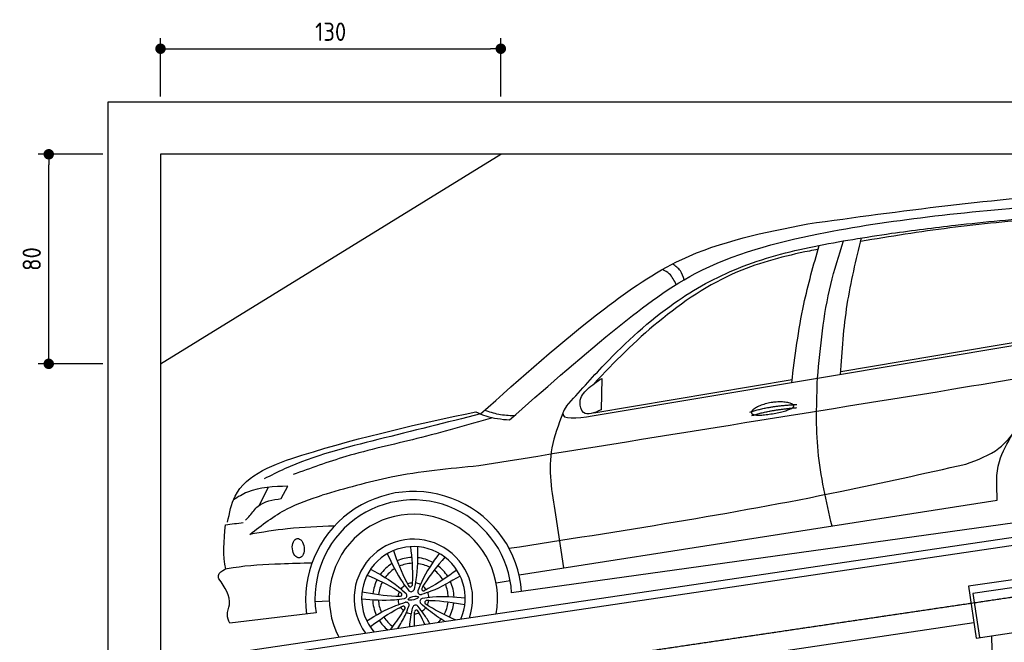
# Model space of a CAD drawing. Header units: millimetres. Extents: x -338 to 6218, y -302 to 5369.
# Tile 3 of 4: x -338 to 3423, y 2987 to 5364. Entities that reach past the tile are written whole.
import ezdxf

# ---------------------------------------------------------------- set-up
doc = ezdxf.new("R2010")
doc.units = ezdxf.units.MM
doc.linetypes.add('GEN3', pattern=[6.25, 5, -1.25])
for name, color, linetype in [('3', 6, 'GEN3'), ('4', 3, 'Continuous'), ('5', 3, 'Continuous'), ('car', 10, 'Continuous')]:
    doc.layers.add(name, color=color, linetype=linetype)
doc.styles.get("Standard").update_dxf_attribs({"font": 'ISOCP.SHX'})
doc.dimstyles.new('GEN-ISO$0', dxfattribs={"dimscale": 20, "dimtxt": 3.5, "dimasz": 2, "dimexe": 2, "dimexo": 1, "dimgap": 1.5, "dimtad": 1, "dimdec": 1, "dimlfac": 0.1, "dimdsep": 46, "dimtxsty": 'Standard', "dimblk": 'PUNKT', "dimcen": 2, "dimclrd": 256, "dimclre": 256, "dimclrt": 2, "dimadec": 0, "dimazin": 0, "dimtp": 0.1, "dimtm": 0.1, "dimtfac": 0.71, "dimtdec": 1, "dimtmove": 2, "dimatfit": 3, "dimldrblk": 'PUNKT', "dimfxl": 0, "dimtolj": 1, "dimarcsym": 0})

# ---------------------------------------------------------------- blocks, each defined once
blk = doc.blocks.new('PUNKT')
at = {"layer": '4', "color": 0, "linetype": 'ByBlock'}
blk.add_line((-0.5, 0), (-1, 0), dxfattribs=at)
at = {"layer": '4', "color": 0, "linetype": 'ByBlock', "const_width": 0.5}
blk.add_lwpolyline([(-0.25, 0, 1), (0.25, 0, 1)], format="xyb", close=True, dxfattribs=at)
blk = doc.blocks.new('*D13')
at = {"layer": '5', "lineweight": -2}
for p, q in [((200, 5070), (200, 5292.9)), ((1500, 5070), (1500, 5292.9)), ((240, 5252.9), (1460, 5252.9))]:
    blk.add_line(p, q, dxfattribs=at)
at = {"layer": 'DEFPOINTS', "color": 0}
for p in [(1500, 5252.9), (200, 5050), (1500, 5050)]:
    blk.add_point(p, dxfattribs=at)
at = {"layer": '5', "lineweight": -2, "xscale": 40, "yscale": 40, "zscale": 40, "rotation": 180}
blk.add_blockref('PUNKT', (200, 5252.9), dxfattribs=at)
at = {"layer": '5', "lineweight": -2, "xscale": 40, "yscale": 40, "zscale": 40}
blk.add_blockref('PUNKT', (1500, 5252.9), dxfattribs=at)
at = {"layer": '5', "color": 2, "insert": (850, 5317.9), "char_height": 70, "attachment_point": 5}
blk.add_mtext('\\A1;130', dxfattribs=at)
blk = doc.blocks.new('*D6')
at = {"layer": '5', "lineweight": -2}
for p, q in [((-20, 4850), (-267, 4850)), ((-227, 4090), (-227, 4810)), ((-20, 4050), (-267, 4050))]:
    blk.add_line(p, q, dxfattribs=at)
at = {"layer": 'DEFPOINTS', "color": 0}
for p in [(-227, 4850), (0, 4850), (0, 4050)]:
    blk.add_point(p, dxfattribs=at)
at = {"layer": '5', "lineweight": -2, "xscale": 40, "yscale": 40, "zscale": 40}
for p, rotation in [((-227, 4850), 90), ((-227, 4050), 270)]:
    blk.add_blockref('PUNKT', p, dxfattribs=dict(at, rotation=rotation))
at = {"layer": '5', "color": 2, "insert": (-292, 4450), "char_height": 70, "attachment_point": 5, "rotation": 90}
blk.add_mtext('\\A1;80', dxfattribs=at)

msp = doc.modelspace()

# ---------------------------------------------------------------- linework, layer by layer
for p, q in [((200, 4050), (1500, 4850)), ((396.72, 2934.69), (5189.54, 3643.83)), ((664.16, 2943.93), (5223.61, 3618.55)), ((3781.05, 3273.69), (3286.43, 3200.51)), ((3286.43, 3200.51), (3315.71, 3002.66)), ((3461.47, 3196.08), (3303.19, 3172.66)), ((3303.19, 3172.66), (3328.07, 3004.49)), ((724.31, 2679.89), (3306.92, 3062.02)), ((3315.71, 3002.66), (3810.32, 3075.85)), ((3373.9, 3011.27), (3425.4, 1428.99))]:
    msp.add_line(p, q)
msp.add_lwpolyline([(5842.65, 1678.91), (5805.2, 1626.75), (5832.66, 1561.05), (5700, 1561.05), (5700, 0), (0, 0), (0, 5050), (5700, 5050), (5700, 3950), (5700, 1750)])
msp.add_lwpolyline([(5500, 4850), (200, 4850), (200, 250), (4950, 175.38), (4950, 91.61), (5050, 91.61), (5050, 192.93), (5500, 200), (5500, 1750), (5500, 3950)], close=True)
at = {"layer": '3'}
msp.add_line((429.65, 2712.11), (5440.1, 3453.46), dxfattribs=at)
at = {"layer": 'car'}
for p, q in [((1849.25, 3850.83), (4216.44, 4247.16)), ((2798.38, 4021.02), (3694.01, 4171.3)), ((1854.74, 3862.69), (2612.92, 3989.9)), ((1885.89, 3994.45), (1883.07, 3874.21)), ((576.64, 3509.54), (612.07, 3578.97)), ((661.25, 3535.68), (686.61, 3582.67)), ((1569.9, 3243.94), (3396.69, 3529.17)), ((1709.02, 3473.56), (1739.96, 3270.49)), ((3531.87, 3451.95), (1541.44, 3175.93)), ((1481.68, 3214.36), (1535.86, 3222.32)), ((790.26, 3142.56), (844.9, 3145.69)), ((794.17, 3098.98), (464.25, 3059.66))]:
    msp.add_line(p, q, dxfattribs=at)
for centre, radius, start, end in [((1167.31, 3149.26), 413.57, 4.43286, 187.58607), ((1166.07, 3154.32), 375.99, 3.29502, 188.46307), ((1166.06, 3154.32), 321.28, 349.4058, 207.42701), ((1166.06, 3154.32), 226.32, 340.87295, 215.95986), ((1166.06, 3154.32), 197.81, 336.47431, 220.3585), ((1165.76, 3154.99), 155.56, 92.46448, 113.36203), ((1165.76, 3154.99), 155.56, 121.67601, 144.4237), ((1165.76, 3154.99), 133.43, 92.1416, 113.66768), ((1165.76, 3154.99), 133.43, 62.21612, 83.31129), ((1165.76, 3154.99), 155.56, 61.43554, 84.1518), ((1165.76, 3154.99), 155.56, 32.28752, 53.13472), ((1165.76, 3154.99), 133.43, 122.50001, 143.62864), ((1165.76, 3154.99), 133.43, 31.94009, 53.39947), ((1165.76, 3154.99), 155.56, 152.73195, 173.60521), ((1165.76, 3154.99), 133.43, 152.45436, 173.94826), ((1166.06, 3154.32), 59.4, 123.30489, 142.62798), ((1166.06, 3154.32), 59.4, 94.25977, 111.67309), ((1154.25, 3205.64), 7.04, 218.90913, 347.02374), ((1166.06, 3154.32), 59.4, 63.30489, 82.62798), ((1166.06, 3154.32), 59.4, 34.25977, 51.67309), ((1165.76, 3154.99), 133.43, 2.19822, 23.1332), ((1165.76, 3154.99), 155.56, 1.42736, 23.993), ((1166.06, 3154.32), 59.4, 154.25977, 171.67309), ((1115.71, 3169.74), 7.04, 278.90913, 47.02374), ((1129.72, 3165.45), 11.36, 281.67864, 44.25422), ((1157.54, 3191.35), 11.36, 221.67864, 344.25422), ((1193.88, 3180.22), 11.36, 161.67864, 284.25422), ((1204.6, 3190.21), 7.04, 158.90913, 287.02374), ((1166.06, 3154.32), 59.4, 3.30489, 22.62798), ((1165.76, 3154.99), 155.56, 181.9085, 204.53682), ((1165.76, 3154.99), 133.43, 182.76631, 203.76792), ((1166.06, 3154.32), 59.4, 183.30489, 202.62798), ((1127.53, 3118.42), 7.04, 338.90913, 107.02374), ((1138.25, 3128.41), 11.36, 341.67864, 104.25422), ((1174.59, 3117.28), 11.36, 41.67864, 164.25422), ((1202.41, 3143.18), 11.36, 101.67864, 224.25422), ((1216.42, 3138.89), 7.04, 98.90913, 227.02374), ((1166.06, 3154.32), 59.4, 334.25977, 351.67309), ((1165.76, 3154.99), 133.43, 332.0516, 353.41161), ((1165.76, 3154.99), 155.56, 332.3782, 353.15043), ((1166.06, 3154.32), 59.4, 214.25977, 231.67309), ((1166.06, 3154.32), 59.4, 243.30489, 262.62798), ((1166.06, 3154.32), 59.4, 274.25977, 291.67309), ((1177.88, 3102.99), 7.04, 38.90913, 167.02374), ((1166.06, 3154.32), 59.4, 303.30489, 322.62798), ((1165.76, 3154.99), 155.56, 212.82252, 231.04936), ((1165.76, 3154.99), 133.43, 212.56569, 233.96041), ((1165.76, 3154.99), 133.43, 316.26373, 323.27285)]:
    msp.add_arc(centre, radius, start, end, dxfattribs=at)
for centre, major_axis, ratio in [((726.35, 3346.16), (-3.97, 36.55), 0.6165017), ((1165.76, 3154.99), (-19.27, -4.76), 0.3171692)]:
    msp.add_ellipse(centre, major_axis=major_axis, ratio=ratio, dxfattribs=at)
for points in [[(2672.7, 4584.64), (3743.62, 4703.44), (3996.9, 4715.47)], [(1532.79, 3835.77), (1926.91, 4173.55), (2242.65, 4394.43), (2714.25, 4546.38), (3129.81, 4611.05), (3585.66, 4656.6)], [(2992.37, 4548.39), (3236.63, 4579.46), (3579.5, 4612.78), (3912.35, 4601.8), (4240.84, 4306.51)], [(1422.58, 3858.54), (1896.4, 4260.5), (2191.18, 4448.42), (2672.7, 4584.64)], [(1750.41, 3887.91), (1897.05, 4048.16), (2163.34, 4282.32), (2408.54, 4415.72), (2696.91, 4498.22), (2992.37, 4548.39)], [(2709.75, 3994.9), (2760.53, 4352.95), (2809.51, 4519.3)], [(2797.59, 4009.61), (2823.65, 4276.82), (2877.67, 4530.6)], [(2611.49, 3978.45), (2657.59, 4277.73), (2716.11, 4502.08)], [(2169.81, 4352.71), (2143.45, 4393.51), (2117.86, 4410.45)], [(2200.62, 4371.19), (2186.21, 4404.52), (2156.34, 4431.24)], [(4376.65, 4084.16), (3818.79, 4041.38), (3223.38, 3951.47)], [(1883.07, 3874.21), (1816.05, 3863.92), (1802.68, 3904.24), (1831.18, 3953.4), (1885.89, 3994.45)], [(2765.51, 3430.62), (2711.99, 3716.83), (2709.75, 3994.9)], [(3276.62, 3667.26), (3403.16, 3728.22), (3534.53, 3880.28), (3787.98, 4020.86)], [(3223.38, 3951.47), (1415.56, 3660.35)], [(1750.41, 3887.91), (1737.23, 3862.46), (1849.25, 3850.83)], [(456.49, 3445.14), (484.73, 3544.72), (740.24, 3700.76), (1403.97, 3866.9)], [(1422.58, 3858.54), (1030.53, 3760.73), (674.02, 3648.78), (595.72, 3610.47)], [(1468.23, 3844.28), (1179.18, 3764.44), (907.71, 3695.76), (706.24, 3627.07)], [(1403.97, 3866.9), (1443.39, 3850.85), (1532.79, 3835.77)], [(1550.46, 3851.27), (1492.2, 3856.76), (1437.76, 3872.11)], [(1736.96, 3860.96), (1695.15, 3729.34), (1709.02, 3473.56)], [(3396.69, 3529.17), (3404.58, 3677.3), (3455.21, 3781.26)], [(1415.56, 3660.35), (1080.7, 3616.91), (816.99, 3547.99)], [(1531.27, 3345.66), (2796.64, 3562.57), (3276.62, 3667.26)], [(686.61, 3582.67), (532, 3560.07), (478.56, 3530.95)], [(541.3, 3398.96), (683.87, 3496.26), (816.99, 3547.99)], [(524.53, 3453.02), (541.1, 3470.44), (572.71, 3506.42), (661.25, 3535.68)], [(448.29, 3435.34), (516.21, 3444.12)], [(864.32, 3430.75), (685.59, 3419.97), (541.3, 3398.96)], [(1155.11, 3351.82), (1162.07, 3222.26), (1161.1, 3204.06)], [(1181.15, 3351.55), (1175.99, 3226.17), (1168.47, 3188.27)], [(1066.24, 3325.09), (1125.72, 3214.6), (1149.05, 3183.8)], [(1089.54, 3336.73), (1139.95, 3217.16), (1148.77, 3201.22)], [(1264.05, 3326.15), (1198.1, 3219.4), (1183.09, 3183.79)], [(1285.78, 3311.79), (1207.43, 3208.36), (1198.04, 3192.74)], [(447.64, 3266.67), (477.4, 3272.02), (658.91, 3286.76), (778.69, 3290.72)], [(422.84, 3229.23), (421.1, 3241.59), (447.64, 3266.67)], [(989.54, 3243.58), (1105.23, 3184.82), (1120.51, 3174.89)], [(1002.8, 3266), (1108.8, 3198.84), (1137.86, 3173.38)], [(1344.42, 3239.87), (1233.26, 3181.65), (1196.67, 3169.21)], [(1331.63, 3262.56), (1222.9, 3191.75), (1206.66, 3183.48)], [(464.25, 3059.66), (455.56, 3091.45), (463.16, 3129.88), (422.84, 3229.23)], [(969.83, 3179.25), (1098.58, 3163.12), (1116.8, 3162.79)], [(1363.87, 3155.37), (1238.44, 3159.12), (1200.11, 3154.31)], [(968.26, 3153.26), (1093.68, 3149.51), (1132.02, 3154.32)], [(987.71, 3068.76), (1098.87, 3126.98), (1135.45, 3139.42)], [(1000.5, 3046.07), (1109.22, 3116.88), (1125.47, 3125.15)], [(1362.3, 3129.38), (1233.55, 3145.51), (1215.33, 3145.84)]]:
    msp.add_spline(points, degree=3, dxfattribs=at)
for points, degree, knots in [([(3570.34, 4605.34), (3451.64, 4594.76), (3218.73, 4573.14), (2987.8, 4535.84), (2874.51, 4517.55)], 3, [42.1181957, 42.1181957, 42.1181957, 42.1181957, 399.5207968, 743.6666384, 743.6666384, 743.6666384, 743.6666384]), ([(2711.94, 4487.45), (2700.89, 4485.25), (2596.16, 4464.05), (2374.61, 4408.89), (2098.38, 4221.2), (1933.26, 4057.45), (1856.66, 3974.39)], 3, [165.3968893, 165.3968893, 165.3968893, 165.3968893, 199.1634437, 485.2942357, 843.6617859, 1182.6991365, 1182.6991365, 1182.6991365, 1182.6991365]), ([(2457.18, 3862.8), (2455.42, 3870.9), (2474.51, 3889.45), (2554.47, 3918.53), (2650.5, 3895.86), (2625.63, 3872.01), (2483.87, 3846.28), (2458.94, 3854.71), (2457.18, 3862.8)], 5, [0, 0, 0, 0, 0, 0, 0.300106, 0.500106, 0.700106, 1, 1, 1, 1, 1, 1]), ([(1106.79, 3039.75), (1116.81, 3055.76), (1132.43, 3083.33), (1144.24, 3112.86), (1149.04, 3124.84)], 3, [68.8540015, 68.8540015, 68.8540015, 68.8540015, 125.4834208, 164.1220907, 164.1220907, 164.1220907, 164.1220907]), ([(1229.02, 3057.84), (1222.05, 3070.26), (1207.86, 3093.32), (1191.05, 3114.69), (1183.08, 3124.83)], 3, [82.6811388, 82.6811388, 82.6811388, 82.6811388, 125.4834208, 164.1220907, 164.1220907, 164.1220907, 164.1220907]), ([(1287.23, 3066.45), (1264.93, 3079.57), (1232.48, 3100.54), (1203.82, 3126.58), (1194.27, 3135.25)], 3, [48.1265083, 48.1265083, 48.1265083, 48.1265083, 125.4834208, 164.1220907, 164.1220907, 164.1220907, 164.1220907]), ([(1326.6, 3072.27), (1292.41, 3087.79), (1253.02, 3106.44), (1216.69, 3130.39), (1211.62, 3133.74)], 3, [17.4868808, 17.4868808, 17.4868808, 17.4868808, 129.7535391, 147.9773933, 147.9773933, 147.9773933, 147.9773933]), ([(1078.13, 3035.51), (1094.77, 3056.34), (1114.31, 3082.53), (1130.99, 3110.66), (1134.09, 3115.89)], 3, [49.9054896, 49.9054896, 49.9054896, 49.9054896, 129.7535391, 147.9773933, 147.9773933, 147.9773933, 147.9773933]), ([(1152.06, 3046.45), (1152.92, 3058.51), (1155.6, 3083.29), (1160.92, 3107.75), (1163.66, 3120.36)], 3, [89.135381, 89.135381, 89.135381, 89.135381, 125.4834208, 164.1220907, 164.1220907, 164.1220907, 164.1220907]), ([(1169.94, 3049.1), (1169.57, 3061.52), (1169.56, 3080.01), (1170.66, 3098.51), (1171.02, 3104.57)], 3, [92.4206024, 92.4206024, 92.4206024, 92.4206024, 129.7535391, 147.9773933, 147.9773933, 147.9773933, 147.9773933]), ([(1209.93, 3055.01), (1204.44, 3067.37), (1195.94, 3085.01), (1186.33, 3102.12), (1183.36, 3107.41)], 3, [89.1488913, 89.1488913, 89.1488913, 89.1488913, 129.7535391, 147.9773933, 147.9773933, 147.9773933, 147.9773933])]:
    msp.add_open_spline(points, degree=degree, knots=knots, dxfattribs=at)
for points, degree in [([(2451.79, 3865.38), (2524.9, 3890.44), (2631.36, 3894.56)], 2), ([(2458.36, 3852.17), (2530.32, 3874.79), (2630.6, 3882.83)], 2), ([(449.86, 3267.08), (437.43, 3315.1), (442.86, 3375.22), (448.29, 3435.34)], 3)]:
    msp.add_open_spline(points, degree=degree, dxfattribs=at)

# ---------------------------------------------------------------- dimensions: what is measured, and where the dimension line sits
at = {"layer": '5'}
dim = msp.add_linear_dim(base=(1500, 5252.9), p1=(200, 5050), p2=(1500, 5050), dimstyle='GEN-ISO$0', override={"dimlfac": 0.1}, dxfattribs=at)
dim.commit()
dim.dimension.update_dxf_attribs({"geometry": '*D13', "text_midpoint": (850, 5317.9)})
dim = msp.add_linear_dim(base=(-227.04, 4850), p1=(0, 4050), p2=(0, 4850), angle=90, dimstyle='GEN-ISO$0', override={"dimlfac": 0.1}, dxfattribs=at)
dim.commit()
dim.dimension.update_dxf_attribs({"geometry": '*D6', "text_midpoint": (-292.04, 4450)})

doc.saveas('drawing.dxf')
